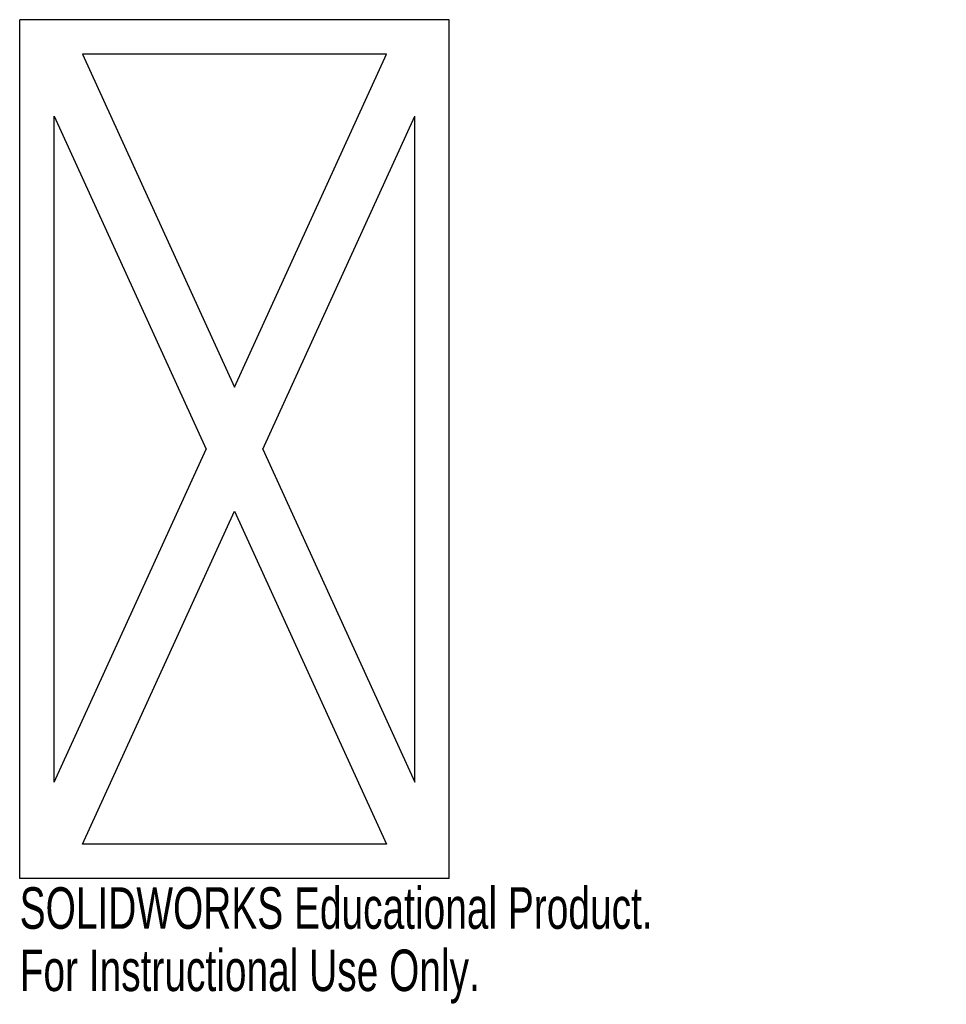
# Model space of a CAD drawing. Header units: millimetres. Extents: x -25 to 83, y -65 to 50.
import ezdxf

# ---------------------------------------------------------------- set-up
doc = ezdxf.new("R2010")
doc.units = ezdxf.units.MM
doc.styles.add('SLDTEXTSTYLE0', font='TXT', dxfattribs={"width": 0.7})

msp = doc.modelspace()

# ---------------------------------------------------------------- linework, layer by layer
at = {"color": 7, "linetype": 'Continuous', "lineweight": 25}
for p, q in [((25, 50), (-25, 50)), ((-25, -50), (-25, 50)), ((25, -50), (25, 50)), ((-17.7, 46), (0, 7.22)), ((17.7, 46), (-17.7, 46)), ((0, 7.22), (17.7, 46)), ((-21, 38.78), (-3.3, 0)), ((-21, -38.78), (-21, 38.78)), ((3.3, 0), (21, 38.78)), ((21, -38.78), (21, 38.78)), ((-21, -38.78), (-3.3, 0)), ((3.3, 0), (21, -38.78)), ((-17.7, -46), (0, -7.22)), ((0, -7.22), (17.7, -46)), ((17.7, -46), (-17.7, -46)), ((25, -50), (-25, -50))]:
    msp.add_line(p, q, dxfattribs=at)

# ---------------------------------------------------------------- texts
at = {"color": 7, "linetype": 'Continuous', "char_height": 4.8336, "attachment_point": 1, "style": 'SLDTEXTSTYLE0'}
for s, insert in [('SOLIDWORKS Educational Product.', (-25, -51.02)), ('For Instructional Use Only.', (-25, -58.27))]:
    msp.add_mtext(s, dxfattribs=dict(at, insert=insert))

doc.saveas('drawing.dxf')
